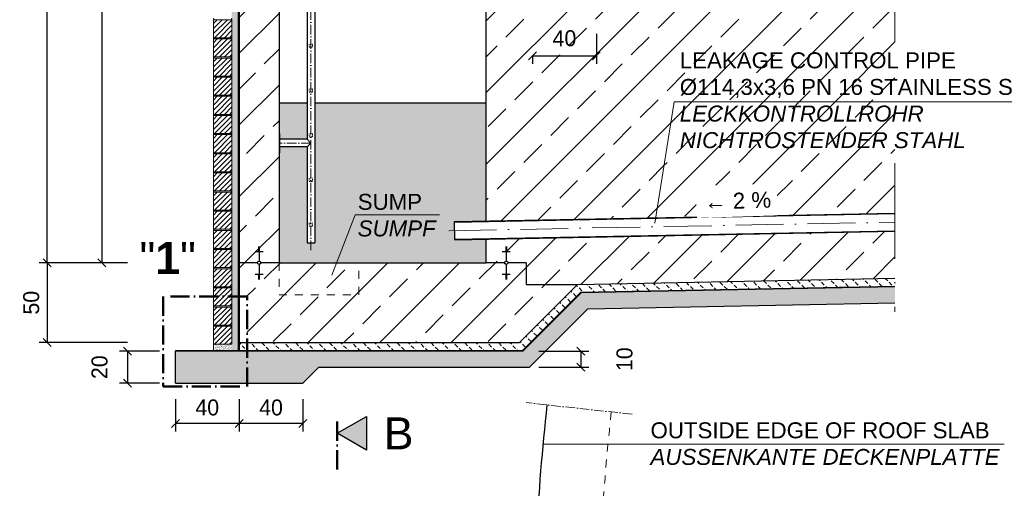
# Model space of a CAD drawing. Header units: millimetres. Extents: x -3395 to 5934498, y -177084 to 63013.
# Tile 47 of 256: x 82319 to 88494, y -49244 to -46308. Entities that reach past the tile are written whole.
import ezdxf

# ---------------------------------------------------------------- set-up
doc = ezdxf.new("R2010")
doc.units = ezdxf.units.MM
doc.linetypes.add('ACAD_ISO10W100', pattern=[18, 12, -3, 0, -3])
doc.linetypes.add('JIS_02_1.0', pattern=[2, 1, -1])
doc.layers.add('Bemaßung', color=7, linetype='Continuous', lineweight=9)
doc.layers.add('Beschriftung', color=7, linetype='Continuous', lineweight=9)
doc.styles.add('LBB3.5M1000', font='isocp.shx', dxfattribs={"height": 3.5})
doc.dimstyles.new('DIN', dxfattribs={"dimtxt": 2.5, "dimasz": 2.5, "dimexe": 1.25, "dimexo": 0.625, "dimtad": 1, "dimtih": 1, "dimdec": 4, "dimdsep": 46, "dimlunit": 6, "dimtxsty": 'Standard', "dimcen": 2.5, "dimadec": 0, "dimazin": 0, "dimtfac": 1, "dimtdec": 4, "dimtmove": 0, "dimatfit": 3, "dimfxl": 0, "dimtvp": 1, "dimtolj": 1, "dimtzin": 0, "dimarcsym": 0})
pattern_1 = [(37.5, (-290, -161.223), (-0.4000078, 12.2353309), [0, -9.652, 0, -10.795, 0, -10.31875]), (7.5, (-290, -161.223), (11.238082, 17.9206275), [0, -5.207, 0, -8.6995, 0, -3.33375]), (327.5, (-297.81, -161.223), (19.7748093, 0.0359296), [0, -3.175, 0, -11.43, 0, -14.9225]), (317.5, (-297.81, -161.223), (19.0889113, 5.573233), [0, -1.5875, 0, -7.493, 0, -8.5725])]

# ---------------------------------------------------------------- blocks, each defined once
blk = doc.blocks.new('_Oblique')
at = {"color": 0, "linetype": 'ByBlock', "lineweight": -2}
blk.add_line((-0.5, -0.5), (0.5, 0.5), dxfattribs=at)
blk = doc.blocks.new('*D21')
at = {"layer": 'Bemaßung', "color": 0, "lineweight": -2, "transparency": 16777216}
for p, q in [((82995.5, -37111), (82442, -37111)), ((82492, -47831), (82492, -37111)), ((82995.5, -47831), (82442, -47831))]:
    blk.add_line(p, q, dxfattribs=at)
at = {"layer": 'DEFPOINTS', "color": 0, "transparency": 16777216}
for p in [(82492, -37111), (83695.5, -37111), (83695.5, -47831)]:
    blk.add_point(p, dxfattribs=at)
at = {"layer": 'Bemaßung', "color": 0, "lineweight": -2, "transparency": 16777216, "xscale": 50, "yscale": 50, "zscale": 50}
for p, rotation in [((82492, -37111), 90), ((82492, -47831), 270)]:
    blk.add_blockref('_Oblique', p, dxfattribs=dict(at, rotation=rotation))
at = {"layer": 'Bemaßung', "color": 0, "transparency": 16777216, "insert": (82383.7, -42471), "char_height": 100, "attachment_point": 5, "rotation": 90}
blk.add_mtext('\\A1;10,72', dxfattribs=at)
blk = doc.blocks.new('*D25')
at = {"layer": 'Bemaßung', "color": 0, "lineweight": -2, "transparency": 16777216}
for p, q in [((83245.5, -42971), (82784.9, -42971)), ((82834.9, -42971), (82834.9, -47831)), ((82995.5, -47831), (82784.9, -47831))]:
    blk.add_line(p, q, dxfattribs=at)
at = {"layer": 'DEFPOINTS', "color": 0, "transparency": 16777216}
for p in [(83945.5, -42971), (82834.9, -47831), (83695.5, -47831)]:
    blk.add_point(p, dxfattribs=at)
at = {"layer": 'Bemaßung', "color": 0, "lineweight": -2, "transparency": 16777216, "xscale": 50, "yscale": 50, "zscale": 50}
for p, rotation in [((82834.9, -42971), 90), ((82834.9, -47831), 270)]:
    blk.add_blockref('_Oblique', p, dxfattribs=dict(at, rotation=rotation))
at = {"layer": 'Bemaßung', "color": 0, "transparency": 16777216, "insert": (82726.5, -45401), "char_height": 100, "attachment_point": 5, "rotation": 90}
blk.add_mtext('\\A1;4,86', dxfattribs=at)
blk = doc.blocks.new('*D44')
at = {"layer": 'Bemaßung', "color": 0, "lineweight": -2, "transparency": 16777216}
for p, q in [((82995.5, -47831), (82442, -47831)), ((82492, -47831), (82492, -48331)), ((82995.5, -48331), (82442, -48331))]:
    blk.add_line(p, q, dxfattribs=at)
at = {"layer": 'DEFPOINTS', "color": 0, "transparency": 16777216}
for p in [(83695.5, -47831), (82492, -48331), (83695.5, -48331)]:
    blk.add_point(p, dxfattribs=at)
at = {"layer": 'Bemaßung', "color": 0, "lineweight": -2, "transparency": 16777216, "xscale": 50, "yscale": 50, "zscale": 50}
for p, rotation in [((82492, -47831), 90), ((82492, -48331), 270)]:
    blk.add_blockref('_Oblique', p, dxfattribs=dict(at, rotation=rotation))
at = {"layer": 'Bemaßung', "color": 0, "transparency": 16777216, "insert": (82392, -48081), "char_height": 100, "attachment_point": 5, "rotation": 90}
blk.add_mtext('\\A1;50', dxfattribs=at)
blk = doc.blocks.new('*D49')
at = {"color": 0, "lineweight": -2, "transparency": 16777216}
for p, q in [((85935.5, -46395.7), (85935.5, -46583.8)), ((85535.5, -46533.8), (85935.5, -46533.8)), ((85535.5, -46541.4), (85535.5, -46583.8))]:
    blk.add_line(p, q, dxfattribs=at)
at = {"layer": 'DEFPOINTS', "color": 0, "transparency": 16777216}
for p in [(85935.5, -45995.7), (85535.5, -46141.4), (85935.5, -46533.8)]:
    blk.add_point(p, dxfattribs=at)
at = {"color": 0, "lineweight": -2, "transparency": 16777216, "xscale": 50, "yscale": 50, "zscale": 50, "rotation": 180}
blk.add_blockref('_Oblique', (85535.5, -46533.8), dxfattribs=at)
at = {"color": 0, "lineweight": -2, "transparency": 16777216, "xscale": 50, "yscale": 50, "zscale": 50}
blk.add_blockref('_Oblique', (85935.5, -46533.8), dxfattribs=at)
at = {"color": 0, "transparency": 16777216, "insert": (85735.5, -46424.8), "char_height": 100, "attachment_point": 5}
blk.add_mtext('\\A1;40', dxfattribs=at)
blk = doc.blocks.new('*D741')
at = {"layer": 'Bemaßung', "color": 0, "lineweight": -2, "transparency": 16777216}
for p, q in [((83295.5, -48685), (83295.5, -48887.7)), ((83695.5, -48685), (83695.5, -48887.7)), ((83695.5, -48837.7), (83295.5, -48837.7))]:
    blk.add_line(p, q, dxfattribs=at)
at = {"layer": 'DEFPOINTS', "color": 0, "transparency": 16777216}
for p in [(83295.5, -48585), (83695.5, -48585), (83295.5, -48837.7)]:
    blk.add_point(p, dxfattribs=at)
at = {"layer": 'Bemaßung', "color": 0, "lineweight": -2, "transparency": 16777216, "xscale": 50, "yscale": 50, "zscale": 50, "rotation": 180}
blk.add_blockref('_Oblique', (83295.5, -48837.7), dxfattribs=at)
at = {"layer": 'Bemaßung', "color": 0, "lineweight": -2, "transparency": 16777216, "xscale": 50, "yscale": 50, "zscale": 50}
blk.add_blockref('_Oblique', (83695.5, -48837.7), dxfattribs=at)
at = {"layer": 'Bemaßung', "color": 0, "transparency": 16777216, "insert": (83495.5, -48737.7), "char_height": 100, "attachment_point": 5}
blk.add_mtext('\\A1;40', dxfattribs=at)
blk = doc.blocks.new('*D742')
at = {"layer": 'Bemaßung', "color": 0, "lineweight": -2, "transparency": 16777216}
for p, q in [((83195.5, -48385), (82945.5, -48385)), ((82995.5, -48385), (82995.5, -48585)), ((83195.5, -48585), (82945.5, -48585))]:
    blk.add_line(p, q, dxfattribs=at)
at = {"layer": 'DEFPOINTS', "color": 0, "transparency": 16777216}
for p in [(83295.5, -48385), (82995.5, -48585), (83295.5, -48585)]:
    blk.add_point(p, dxfattribs=at)
at = {"layer": 'Bemaßung', "color": 0, "lineweight": -2, "transparency": 16777216, "xscale": 50, "yscale": 50, "zscale": 50}
for p, rotation in [((82995.5, -48385), 90), ((82995.5, -48585), 270)]:
    blk.add_blockref('_Oblique', p, dxfattribs=dict(at, rotation=rotation))
at = {"layer": 'Bemaßung', "color": 0, "transparency": 16777216, "insert": (82820.5, -48485), "char_height": 100, "attachment_point": 5, "rotation": 90}
blk.add_mtext('\\A1;20', dxfattribs=at)
blk = doc.blocks.new('*D743')
at = {"layer": 'Bemaßung', "color": 0, "lineweight": -2, "transparency": 16777216}
for p, q in [((83695.5, -48685), (83695.5, -48887.7)), ((84095.5, -48685), (84095.5, -48887.7)), ((84095.5, -48837.7), (83695.5, -48837.7))]:
    blk.add_line(p, q, dxfattribs=at)
at = {"layer": 'DEFPOINTS', "color": 0, "transparency": 16777216}
for p in [(83695.5, -48585), (84095.5, -48585), (83695.5, -48837.7)]:
    blk.add_point(p, dxfattribs=at)
at = {"layer": 'Bemaßung', "color": 0, "lineweight": -2, "transparency": 16777216, "xscale": 50, "yscale": 50, "zscale": 50, "rotation": 180}
blk.add_blockref('_Oblique', (83695.5, -48837.7), dxfattribs=at)
at = {"layer": 'Bemaßung', "color": 0, "lineweight": -2, "transparency": 16777216, "xscale": 50, "yscale": 50, "zscale": 50}
blk.add_blockref('_Oblique', (84095.5, -48837.7), dxfattribs=at)
at = {"layer": 'Bemaßung', "color": 0, "transparency": 16777216, "insert": (83895.5, -48737.7), "char_height": 100, "attachment_point": 5}
blk.add_mtext('\\A1;40', dxfattribs=at)
blk = doc.blocks.new('*D744')
at = {"layer": 'Bemaßung', "color": 0, "lineweight": -2, "transparency": 16777216}
for p, q in [((85575, -48385), (85887.4, -48385)), ((85837.4, -48385), (85837.4, -48485)), ((85575, -48485), (85887.4, -48485))]:
    blk.add_line(p, q, dxfattribs=at)
at = {"layer": 'DEFPOINTS', "color": 0, "transparency": 16777216}
for p in [(85475, -48385), (85475, -48485), (85837.4, -48485)]:
    blk.add_point(p, dxfattribs=at)
at = {"layer": 'Bemaßung', "color": 0, "lineweight": -2, "transparency": 16777216, "xscale": 50, "yscale": 50, "zscale": 50}
for p, rotation in [((85837.4, -48385), 90), ((85837.4, -48485), 270)]:
    blk.add_blockref('_Oblique', p, dxfattribs=dict(at, rotation=rotation))
at = {"layer": 'Bemaßung', "color": 0, "transparency": 16777216, "insert": (86112.4, -48435), "char_height": 100, "attachment_point": 5, "rotation": 90}
blk.add_mtext('\\A1;10', dxfattribs=at)

msp = doc.modelspace()

# ---------------------------------------------------------------- hatches: boundary and pattern name
h = msp.add_hatch()
h.set_pattern_fill('ANSI33', color=256, scale=50)
h.paths.add_polyline_path([(85935.51242, -38745.00309), (85924.49808, -38745.00057), (85924.49808, -38711.00057), (85535.51241, -38711.00057), (85535.51241, -46141.37302), (85710.15988, -46141.37302, -1), (85730.86494, -46141.37302), (85906.51241, -46141.37302), (85906.51241, -46033.30057), (85914.09285, -45963.67393), (85920.09285, -45963.67393), (85920.09285, -45995.67393), (85935.51516, -45995.67393)])
h.paths.add_polyline_path([(85720.51241, -46069.87898), (85720.51241, -46066.35908), (85715.51241, -46066.35908), (85695.51241, -46069.87898)], flags=16)
h.paths.add_polyline_path([(87807.31478, -38335.42681), (85996.31062, -38355.81335), (86096.45234, -38711.00179), (87807.31478, -38711.00057)])
h.paths.add_polyline_path([(85996.31062, -38355.81335), (85535.51241, -38361.00057), (85535.51241, -38695.00057), (85653.01104, -38695.00057), (85653.01104, -38693.00057), (85813.01104, -38693.00057), (85938.09808, -38695.00057), (85938.09808, -38705.00057), (85984.49808, -38705.00057), (86094.86278, -38705.36384)])
h.paths.add_polyline_path([(85495.51241, -37737.18282), (85448.01213, -37737.18282), (85448.01213, -37734.04246), (85495.51241, -37734.04246), (85495.51241, -37660.4079, -0.2574196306), (85245.51241, -37699.00423), (85245.51241, -38361.00057), (85360.15988, -38361.00057, -1), (85380.86494, -38361.00057), (85495.51241, -38361.00057)])
h.paths.add_polyline_path([(85370.51241, -38289.50653), (85370.51241, -38285.98662), (85365.51241, -38285.98662), (85345.51241, -38289.50653)], flags=16)
h.paths.add_polyline_path([(85365.51241, -38453.61404), (85370.51241, -38453.61404), (85370.51241, -38450.09413), (85365.51241, -38450.09413)], flags=16)
h.paths.add_polyline_path([(85370.51241, -46069.87898), (85370.51241, -46066.35908), (85365.51241, -46066.35908), (85345.51241, -46069.87898)], flags=16)
h.paths.add_polyline_path([(83945.51241, -46141.37302), (83830.86494, -46141.37302, -1), (83810.15988, -46141.37302), (83695.51241, -46141.37302), (83695.51241, -47831.00057), (83810.15988, -47831.00057, -1), (83830.86494, -47831.00057), (83945.51241, -47831.00057)])
h.paths.add_polyline_path([(83815.51241, -46233.98649), (83820.51241, -46233.98649), (83820.51241, -46230.46659), (83815.51241, -46230.46659)], flags=16)
h.paths.add_polyline_path([(83820.51241, -47759.50653), (83820.51241, -47755.98662), (83815.51241, -47755.98662), (83795.51241, -47759.50653)], flags=16)
h.paths.add_polyline_path([(83945.51241, -38361.00057), (83830.86494, -38361.00057, -1), (83810.15988, -38361.00057), (83695.51241, -38361.00057), (83695.51241, -46141.37302), (83810.15988, -46141.37302, -1), (83830.86494, -46141.37302), (83945.51241, -46141.37302)])
h.paths.add_polyline_path([(83820.51241, -46069.87898), (83820.51241, -46066.35908), (83815.51241, -46066.35908), (83795.51241, -46069.87898)], flags=16)
h.paths.add_polyline_path([(83815.51241, -38453.61404), (83820.51241, -38453.61404), (83820.51241, -38450.09413), (83815.51241, -38450.09413)], flags=16)
h.paths.add_polyline_path([(83945.51241, -37363.50057), (83825.51241, -37363.50057), (83825.51241, -37463.50057), (83815.51241, -37463.50057), (83815.51241, -37363.50057), (83695.51241, -37363.50057), (83695.51241, -37734.04247), (83743.01269, -37734.04247), (83743.01269, -37737.18283), (83695.51241, -37737.18283), (83695.51241, -38361.00057), (83810.15988, -38361.00057, -1), (83830.86494, -38361.00057), (83945.51241, -38361.00057)])
h.paths.add_polyline_path([(83945.51241, -37111.00057), (83695.51241, -37111.00057), (83695.51241, -37338.50057), (83815.51241, -37338.50057), (83815.51241, -37238.50057), (83825.51241, -37238.50057), (83825.51241, -37338.50057), (83945.51241, -37338.50057)])
h.paths.add_polyline_path([(83825.51241, -37363.50057), (83815.51241, -37363.50057), (83815.51241, -37463.50057), (83825.51241, -37463.50057)], flags=17)
h.paths.add_polyline_path([(83825.51241, -37351.00057), (83815.51241, -37351.00057), (83815.51241, -37363.50057), (83825.51241, -37363.50057)])
h.paths.add_polyline_path([(83825.51241, -37338.50057), (83815.51241, -37338.50057), (83815.51241, -37351.00057), (83825.51241, -37351.00057)])
h.paths.add_polyline_path([(83825.51241, -37238.50057), (83815.51241, -37238.50057), (83815.51241, -37338.50057), (83825.51241, -37338.50057)], flags=17)
h.paths.add_polyline_path([(83815.51241, -37338.50057), (83695.51241, -37338.50057), (83695.51241, -37351.00057), (83815.51241, -37351.00057)])
h.paths.add_polyline_path([(83815.51241, -37351.00057), (83695.51241, -37351.00057), (83695.51241, -37363.50057), (83815.51241, -37363.50057)])
h.paths.add_polyline_path([(83945.51241, -37351.00057), (83825.51241, -37351.00057), (83825.51241, -37363.50057), (83945.51241, -37363.50057)])
h.paths.add_polyline_path([(83945.51241, -37338.50057), (83825.51241, -37338.50057), (83825.51241, -37351.00057), (83945.51241, -37351.00057)])
h.paths.add_polyline_path([(85495.51241, -37453.00057), (85375.51241, -37453.00057), (85375.51241, -37525.9398), (85365.51241, -37525.9398), (85365.51241, -37453.00057), (85245.51241, -37453.00057), (85245.51241, -37699.00423, 0.2574196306), (85495.51241, -37660.4079)])
h.paths.add_polyline_path([(85495.51241, -37111.00057), (85245.51241, -37111.00057), (85245.51241, -37206.9969, -0.2574196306), (85495.51241, -37245.59323)])
h.paths.add_polyline_path([(85365.51241, -37211.6398), (85375.51241, -37211.6398), (85375.51241, -37311.6398), (85495.51241, -37311.6398), (85495.51241, -37245.59323, 0.2574196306), (85245.51241, -37206.9969), (85245.51241, -37311.6398), (85365.51241, -37311.6398)])
h.paths.add_polyline_path([(85375.51241, -37211.6398), (85365.51241, -37211.6398), (85365.51241, -37311.6398), (85375.51241, -37311.6398)], flags=17)
h.paths.add_polyline_path([(85365.51241, -37311.6398), (85245.51241, -37311.6398), (85245.51241, -37368.7898), (85365.51241, -37368.7898)])
h.paths.add_polyline_path([(85375.51241, -37311.6398), (85365.51241, -37311.6398), (85365.51241, -37368.7898), (85375.51241, -37368.7898)])
h.paths.add_polyline_path([(85495.51241, -37311.6398), (85375.51241, -37311.6398), (85375.51241, -37368.7898), (85495.51241, -37368.7898)])
h.paths.add_polyline_path([(85495.51241, -37368.7898), (85375.51241, -37368.7898), (85375.51241, -37425.9398), (85495.51241, -37425.9398)])
h.paths.add_polyline_path([(85375.51241, -37368.7898), (85365.51241, -37368.7898), (85365.51241, -37425.9398), (85375.51241, -37425.9398)])
h.paths.add_polyline_path([(85365.51241, -37368.7898), (85245.51241, -37368.7898), (85245.51241, -37425.9398), (85365.51241, -37425.9398)])
h.paths.add_polyline_path([(85365.51241, -37425.9398), (85245.51241, -37425.9398), (85245.51241, -37453.00057), (85365.51241, -37453.00057)])
h.paths.add_polyline_path([(85375.51241, -37425.9398), (85365.51241, -37425.9398), (85365.51241, -37453.00057), (85375.51241, -37453.00057)])
h.paths.add_polyline_path([(85495.51241, -37425.9398), (85375.51241, -37425.9398), (85375.51241, -37453.00057), (85495.51241, -37453.00057)])
h.paths.add_polyline_path([(85375.51241, -37453.00057), (85365.51241, -37453.00057), (85365.51241, -37525.9398), (85375.51241, -37525.9398)], flags=17)
edge = h.paths.add_edge_path()
edge.add_line((85245.51241, -42367.76978), (85287.05219, -42446.33184))
edge.add_line((85287.05219, -42446.33184), (85341.66243, -42463.87886))
edge.add_line((85341.66243, -42463.87886), (85394.32287, -42479.47651))
edge.add_line((85394.32287, -42479.47651), (85446.98262, -42508.72154))
edge.add_line((85446.98262, -42508.72154), (85474.28808, -42536.01719))
edge.add_line((85474.28808, -42536.01719), (85474.28808, -42571.11167))
edge.add_line((85474.28808, -42571.11167), (85460.63535, -42627.65236))
edge.add_line((85460.63535, -42627.65236), (85437.23086, -42676.39467))
edge.add_line((85437.23086, -42676.39467), (85413.82638, -42709.53933))
edge.add_line((85413.82638, -42709.53933), (85368.96789, -42760.23101))
edge.add_line((85368.96789, -42760.23101), (85324.10941, -42787.52667))
edge.add_line((85324.10941, -42787.52667), (85285.1017, -42803.12387))
edge.add_line((85285.1017, -42803.12387), (85245.51241, -42817.51512))
edge.add_line((85245.51241, -42817.51512), (85245.51241, -46141.37302))
edge.add_line((85245.51241, -46141.37302), (85360.15988, -46141.37302))
edge.add_arc((85370.51241, -46141.37302), 10.35253, 0, 180, ccw=False)
edge.add_line((85380.86494, -46141.37302), (85495.51241, -46141.37302))
edge.add_line((85495.51241, -46141.37302), (85495.51241, -38361.00057))
edge.add_line((85495.51241, -38361.00057), (85380.86494, -38361.00057))
edge.add_arc((85370.51241, -38361.00057), 10.35253, -180, 0, ccw=False)
edge.add_line((85360.15988, -38361.00057), (85245.51241, -38361.00057))
edge.add_line((85245.51241, -38361.00057), (85245.51241, -42367.76978))
h = msp.add_hatch()
h.set_pattern_fill('ANSI33', color=256, scale=50)
h.paths.add_polyline_path([(87807.31478, -46446.17317), (87807.31478, -46186.41314), (85906.51241, -46091.37302), (85906.51241, -46141.37302), (85730.86494, -46141.37302, -1), (85710.15988, -46141.37302), (85535.51241, -46141.37302), (85495.51241, -46141.37302), (85380.86494, -46141.37302, -1), (85360.15988, -46141.37302), (85245.51241, -46141.37302), (85245.51241, -47568.4154), (86307.10248, -47547.93732), (86423.83741, -46821.94125), (87807.31478, -46821.94125)])
h.paths.add_polyline_path([(85720.51241, -46230.46659), (85715.51241, -46230.46659), (85720.51241, -46232.22654)], flags=16)
h.paths.add_polyline_path([(85395.51241, -46212.86706), (85370.51241, -46212.86706), (85370.51241, -46216.38697), (85375.51241, -46216.38697)], flags=16)
h.paths.add_polyline_path([(87807.31478, -47633.31946), (85245.51241, -47682.73667), (85245.51241, -47831.00057), (85360.15988, -47831.00057, -1), (85380.86494, -47831.00057), (85495.51241, -47831.00057), (85495.51241, -47966.16561), (85817.45415, -47966.16561), (87807.31478, -47927.78117)])
h.paths.add_polyline_path([(85370.51241, -47759.50653), (85370.51241, -47755.98662), (85365.51241, -47755.98662), (85345.51241, -47759.50653)], flags=16)
h.paths.add_polyline_path([(85817.45415, -47966.16561), (85495.51241, -47966.16561), (85495.51241, -47831.00057), (85380.86494, -47831.00057, -1), (85360.15988, -47831.00057), (85245.51241, -47831.00057), (84445.51241, -47831.00057), (84445.51241, -48031.00057), (83945.51241, -48031.00057), (83945.51241, -47831.00057), (83830.86494, -47831.00057, -1), (83810.15988, -47831.00057), (83695.51241, -47831.00057), (83695.51241, -48042.63861), (83745.33257, -48042.63861), (83745.33257, -48331.00057), (85452.61919, -48331.00057)])
h.paths.add_polyline_path([(85370.51241, -47927.13394), (85365.51241, -47927.13394), (85370.51241, -47928.89389)], flags=16)
h.paths.add_polyline_path([(83845.51241, -47902.49461), (83820.51241, -47902.49461), (83820.51241, -47906.01451), (83825.51241, -47906.01451)], flags=16)
h.paths.add_polyline_path([(84445.51241, -47831.00057), (83945.51241, -47831.00057), (83945.51241, -48031.00057), (84445.51241, -48031.00057)], flags=17)
h.paths.add_polyline_path([(85635.51379, -46499.82645), (85835.51379, -46499.82645), (85835.51379, -46349.82645), (85635.51379, -46349.82645)], flags=24)
h.paths.add_polyline_path([(86423.54578, -47175.90425), (88916.31522, -47175.90425), (88916.31522, -46462.73917), (86423.54578, -46462.73917)], flags=9)
at = {"lineweight": 5}
h = msp.add_hatch(dxfattribs=at)
h.set_pattern_fill('ANSI31', color=256, scale=7, style=0)
h.set_pattern_definition([(45, (-290, 1758.777), (-15.715448, 15.715448), [])])
h.paths.add_polyline_path([(83649.51241, -46308.00057), (83534.51241, -46308.00057), (83534.51241, -46421.00057), (83649.51241, -46421.00057)])
h = msp.add_hatch(dxfattribs=at)
h.set_pattern_fill('ANSI31', color=256, scale=7, style=0)
h.set_pattern_definition([(45, (-290, 1638.777), (-15.715448, 15.715448), [])])
h.paths.add_polyline_path([(83649.51241, -46428.00057), (83534.51241, -46428.00057), (83534.51241, -46541.00057), (83649.51241, -46541.00057)])
h = msp.add_hatch()
h.set_pattern_fill('ANSI33', color=256, scale=50)
h.paths.add_polyline_path([(87807.31478, -46821.94125), (86423.83741, -46821.94125), (86307.10248, -47547.93732), (87807.31478, -47518.9982), (87807.31478, -47206.31641)])
h.paths.add_polyline_path([(86585.86332, -47555.7978), (87054.85533, -47540.6675), (87048.21067, -47334.70371), (86579.21865, -47349.83401)], flags=9)
h.paths.add_polyline_path([(86423.54578, -47175.90425), (88916.31522, -47175.90425), (88916.31522, -46462.73917), (86423.54578, -46462.73917)], flags=9)
h = msp.add_hatch(dxfattribs=at)
h.set_pattern_fill('ANSI31', color=256, scale=7, style=0)
h.set_pattern_definition([(45, (-290, 1518.777), (-15.715448, 15.715448), [])])
h.paths.add_polyline_path([(83649.51241, -46548.00057), (83534.51241, -46548.00057), (83534.51241, -46661.00057), (83649.51241, -46661.00057)])
h = msp.add_hatch(dxfattribs=at)
h.set_pattern_fill('ANSI31', color=256, scale=7, style=0)
h.set_pattern_definition([(45, (-290, 1398.777), (-15.715448, 15.715448), [])])
h.paths.add_polyline_path([(83649.51241, -46668.00057), (83534.51241, -46668.00057), (83534.51241, -46781.00057), (83649.51241, -46781.00057)])
h = msp.add_hatch(dxfattribs=at)
h.set_pattern_fill('ANSI31', color=256, scale=7, style=0)
h.set_pattern_definition([(45, (-290, 1278.777), (-15.715448, 15.715448), [])])
h.paths.add_polyline_path([(83649.51241, -46788.00057), (83534.51241, -46788.00057), (83534.51241, -46901.00057), (83649.51241, -46901.00057)])
h = msp.add_hatch(color=254)
h.dxf.hatch_style = 1
h.paths.add_polyline_path([(85245.51241, -46831.00057), (84169.66241, -46831.00057), (84169.66241, -47706.00057), (84121.36241, -47706.00057), (84121.36241, -47105.15057), (83951.51241, -47105.15057), (83951.51241, -47141.00057), (83945.51241, -47141.00057), (83945.51241, -47831.00057), (85245.51241, -47831.00057), (85245.51241, -47682.73667), (85047.71685, -47686.55215), (85045.51241, -47572.27341), (85245.51241, -47568.4154)])
h.paths.add_polyline_path([(84121.36241, -46831.00057), (83945.51241, -46831.00057), (83945.51241, -47021.00057), (83951.51241, -47021.00057), (83951.51241, -47056.85057), (84121.36241, -47056.85057)])
h = msp.add_hatch(dxfattribs=at)
h.set_pattern_fill('ANSI31', color=256, scale=7, style=0)
h.set_pattern_definition([(45, (-290, 1158.777), (-15.715448, 15.715448), [])])
h.paths.add_polyline_path([(83649.51241, -46908.00057), (83534.51241, -46908.00057), (83534.51241, -47021.00057), (83649.51241, -47021.00057)])
h = msp.add_hatch(dxfattribs=at)
h.set_pattern_fill('ANSI31', color=256, scale=7, style=0)
h.set_pattern_definition([(45, (-290, 1038.777), (-15.715448, 15.715448), [])])
h.paths.add_polyline_path([(83649.51241, -47028.00057), (83534.51241, -47028.00057), (83534.51241, -47141.00057), (83649.51241, -47141.00057)])
h = msp.add_hatch(dxfattribs=at)
h.set_pattern_fill('ANSI31', color=256, scale=7, style=0)
h.set_pattern_definition([(45, (-290, 918.777), (-15.715448, 15.715448), [])])
h.paths.add_polyline_path([(83649.51241, -47148.00057), (83534.51241, -47148.00057), (83534.51241, -47261.00057), (83649.51241, -47261.00057)])
h = msp.add_hatch(dxfattribs=at)
h.set_pattern_fill('ANSI31', color=256, scale=7, style=0)
h.set_pattern_definition([(45, (-290, 798.777), (-15.715448, 15.715448), [])])
h.paths.add_polyline_path([(83649.51241, -47268.00057), (83534.51241, -47268.00057), (83534.51241, -47381.00057), (83649.51241, -47381.00057)])
h = msp.add_hatch(dxfattribs=at)
h.set_pattern_fill('ANSI31', color=256, scale=7, style=0)
h.set_pattern_definition([(45, (-290, 678.777), (-15.715448, 15.715448), [])])
h.paths.add_polyline_path([(83649.51241, -47388.00057), (83534.51241, -47388.00057), (83534.51241, -47501.00057), (83649.51241, -47501.00057)])
h = msp.add_hatch(dxfattribs=at)
h.set_pattern_fill('ANSI31', color=256, scale=7, style=0)
h.set_pattern_definition([(45, (-290, 558.777), (-15.715448, 15.715448), [])])
h.paths.add_polyline_path([(83649.51241, -47508.00057), (83534.51241, -47508.00057), (83534.51241, -47621.00057), (83649.51241, -47621.00057)])
h = msp.add_hatch(dxfattribs=at)
h.set_pattern_fill('ANSI31', color=256, scale=7, style=0)
h.set_pattern_definition([(45, (-290, 438.777), (-15.715448, 15.715448), [])])
h.paths.add_polyline_path([(83649.51241, -47628.00057), (83534.51241, -47628.00057), (83534.51241, -47741.00057), (83649.51241, -47741.00057)])
h = msp.add_hatch(dxfattribs=at)
h.set_pattern_fill('ANSI31', color=256, scale=7, style=0)
h.set_pattern_definition([(45, (-290, 318.777), (-15.715448, 15.715448), [])])
h.paths.add_polyline_path([(83649.51241, -47748.00057), (83534.51241, -47748.00057), (83534.51241, -47861.00057), (83649.51241, -47861.00057)])
h = msp.add_hatch(dxfattribs=at)
h.set_pattern_fill('ANSI31', color=256, scale=7, style=0)
h.set_pattern_definition([(45, (-290, 198.777), (-15.715448, 15.715448), [])])
h.paths.add_polyline_path([(83649.51241, -47868.00057), (83534.51241, -47868.00057), (83534.51241, -47981.00057), (83649.51241, -47981.00057)])
at = {"lineweight": 9}
h = msp.add_hatch(dxfattribs=at)
h.set_pattern_fill('BETON_UNBEWEHRT', color=256, scale=200, angle=90, pattern_type=2)
h.set_pattern_definition([(135, (-290, -125.867), (-35.35534, -35.35534), [25, -12.5])])
h.paths.add_polyline_path([(85838.56271, -48015.76773), (87807.31478, -47977.79047), (87807.31478, -47927.78117), (85817.45415, -47966.16561), (85452.61919, -48331.00057), (83695.51241, -48331.00057), (83695.51241, -48381.00057), (85473.32987, -48381.00057)])
h = msp.add_hatch(dxfattribs=at)
h.set_pattern_fill('BETON_UNBEWEHRT', color=256, scale=200, pattern_type=2)
h.set_pattern_definition([(45, (-254.645, -161.223), (-35.35534, 35.35534), [25, -12.5])])
h.paths.add_polyline_path([(84195.51241, -48485.00057), (85516.40808, -48485.00057), (85882.46852, -48118.94013), (87807.31478, -48081.80982), (87807.31478, -47981.79121), (85840.2514, -48019.7359), (85474.98672, -48385.00057), (83295.51241, -48385.00057), (83295.51241, -48585.00057), (84095.51241, -48585.00057)])
at = {"lineweight": 5}
h = msp.add_hatch(dxfattribs=at)
h.set_pattern_fill('ANSI31', color=256, scale=7, style=0)
h.set_pattern_definition([(45, (-290, 78.777), (-15.715448, 15.715448), [])])
h.paths.add_polyline_path([(83649.51241, -47988.00057), (83534.51241, -47988.00057), (83534.51241, -48101.00057), (83649.51241, -48101.00057)])
h = msp.add_hatch(dxfattribs=at)
h.set_pattern_fill('ANSI31', color=256, scale=7, style=0)
h.set_pattern_definition([(45, (-290, -41.223), (-15.715448, 15.715448), [])])
h.paths.add_polyline_path([(83649.51241, -48108.00057), (83534.51241, -48108.00057), (83534.51241, -48221.00057), (83649.51241, -48221.00057)])
h = msp.add_hatch(dxfattribs=at)
h.set_pattern_fill('ANSI31', color=256, scale=7, style=0)
h.set_pattern_definition([(45, (-290, -161.223), (-15.715448, 15.715448), [])])
h.paths.add_polyline_path([(83649.51241, -48228.00057), (83534.51241, -48228.00057), (83534.51241, -48341.00057), (83649.51241, -48341.00057)])
at = {"layer": 'Bemaßung', "lineweight": 5}
h = msp.add_hatch(dxfattribs=at)
h.set_pattern_fill('AR-SAND', color=256, scale=0.25)
h.set_pattern_definition(pattern_1)
h.paths.add_polyline_path([(83649.51241, -37832.00057), (83689.51241, -37832.00057), (83689.51241, -48381.00057), (83649.51241, -48381.00057)])
h = msp.add_hatch(dxfattribs=at)
h.set_pattern_fill('AR-SAND', color=256, scale=0.25)
h.set_pattern_definition(pattern_1)
h.paths.add_polyline_path([(83534.51241, -48341.00057), (83649.51241, -48341.00057), (83649.51241, -48381.00057), (83534.51241, -48381.00057)])
at = {"layer": 'Bemaßung'}
h = msp.add_hatch(color=256, dxfattribs=at)
h.dxf.hatch_style = 1
h.paths.add_polyline_path([(84493.23627, -49004.66406), (84310.09236, -48898.92587), (84493.23627, -48793.18769)])

# ---------------------------------------------------------------- linework, layer by layer
for p, q in [((83695.51241, -37111.00057), (83695.51241, -48381.00057)), ((83945.51241, -37111.00057), (83945.51241, -47831.00057)), ((84169.66241, -37209.30057), (84169.66241, -47706.00057)), ((85245.51241, -47568.4154), (85245.51241, -42770.06931)), ((84121.36241, -45451.81757), (84121.36241, -47056.85057)), ((84121.36241, -46831.00057), (83945.51241, -46831.00057)), ((85245.51241, -46831.00057), (84169.66241, -46831.00057)), ((84121.36241, -47056.85057), (83951.51241, -47056.85057)), ((84121.36241, -47105.15057), (83951.51241, -47105.15057)), ((84145.51241, -47081.00057), (84121.36241, -47056.85057)), ((84121.36241, -47105.15057), (84145.51241, -47081.00057)), ((84121.36241, -47105.15057), (84121.36241, -47706.00057)), ((85045.51241, -47572.27341), (87807.31478, -47518.9982)), ((85045.58184, -47575.87274), (87807.31478, -47522.59887)), ((85047.71685, -47686.55215), (85045.51241, -47572.27341)), ((85047.64742, -47682.95282), (87807.31478, -47629.71879)), ((85047.71685, -47686.55215), (87807.31478, -47633.31946)), ((84121.36241, -47706.00057), (84169.66241, -47706.00057)), ((85245.51241, -47831.00057), (85245.51241, -47682.73667)), ((83795.51241, -47759.50653), (83845.51241, -47759.50653)), ((83815.51241, -47731.34729), (83825.51241, -47731.34729)), ((83815.51241, -47734.86719), (83825.51241, -47734.86719)), ((83815.51241, -47738.3871), (83825.51241, -47738.3871)), ((83815.51241, -47741.907), (83825.51241, -47741.907)), ((83815.51241, -47745.42691), (83825.51241, -47745.42691)), ((83815.51241, -47748.94681), (83825.51241, -47748.94681)), ((83815.51241, -47752.46672), (83825.51241, -47752.46672)), ((83815.51241, -47755.98662), (83825.51241, -47755.98662)), ((83820.51241, -47731.00057), (83820.51241, -47820.64803)), ((85345.51241, -47759.50653), (85395.51241, -47759.50653)), ((85365.51241, -47731.34729), (85375.51241, -47731.34729)), ((85365.51241, -47734.86719), (85375.51241, -47734.86719)), ((85365.51241, -47738.3871), (85375.51241, -47738.3871)), ((85365.51241, -47741.907), (85375.51241, -47741.907)), ((85365.51241, -47745.42691), (85375.51241, -47745.42691)), ((85365.51241, -47748.94681), (85375.51241, -47748.94681)), ((85365.51241, -47752.46672), (85375.51241, -47752.46672)), ((85365.51241, -47755.98662), (85375.51241, -47755.98662)), ((85370.51241, -47731.00057), (85370.51241, -47820.64803)), ((83810.15988, -47831.00057), (83695.51241, -47831.00057)), ((83820.51241, -47841.3531), (83820.51241, -47931.00057)), ((83945.51241, -47831.00057), (83830.86494, -47831.00057)), ((83945.51241, -47831.00057), (85245.51241, -47831.00057)), ((85360.15988, -47831.00057), (85245.51241, -47831.00057)), ((85370.51241, -47841.3531), (85370.51241, -47931.00057)), ((85495.51241, -47831.00057), (85380.86494, -47831.00057)), ((85495.51241, -47831.00057), (85495.51241, -47966.16561)), ((83795.51241, -47902.49461), (83845.51241, -47902.49461)), ((83815.51241, -47906.01451), (83825.51241, -47906.01451)), ((83815.51241, -47909.53442), (83825.51241, -47909.53442)), ((83815.51241, -47913.05432), (83825.51241, -47913.05432)), ((85345.51241, -47902.49461), (85395.51241, -47902.49461)), ((85365.51241, -47906.01451), (85375.51241, -47906.01451)), ((85365.51241, -47909.53442), (85375.51241, -47909.53442)), ((85365.51241, -47913.05432), (85375.51241, -47913.05432)), ((83815.51241, -47916.57423), (83825.51241, -47916.57423)), ((83815.51241, -47920.09413), (83825.51241, -47920.09413)), ((83815.51241, -47923.61404), (83825.51241, -47923.61404)), ((83815.51241, -47927.13394), (83825.51241, -47927.13394)), ((83815.51241, -47930.65385), (83825.51241, -47930.65385)), ((85365.51241, -47916.57423), (85375.51241, -47916.57423)), ((85365.51241, -47920.09413), (85375.51241, -47920.09413)), ((85365.51241, -47923.61404), (85375.51241, -47923.61404)), ((85365.51241, -47927.13394), (85375.51241, -47927.13394)), ((85365.51241, -47930.65385), (85375.51241, -47930.65385)), ((85817.45415, -47966.16561), (85452.61919, -48331.00057)), ((85495.51241, -47966.16561), (85817.45415, -47966.16561)), ((85817.45415, -47966.16561), (87807.31478, -47927.78117)), ((85882.46852, -48118.94013), (87807.31478, -48081.80982)), ((85882.46852, -48118.94013), (85516.40808, -48485.00057)), ((83695.51241, -48331.00057), (85452.61919, -48331.00057)), ((83295.51241, -48585.00057), (83295.51241, -48385.00057)), ((84095.51241, -48585.00057), (84195.51241, -48485.00057)), ((84195.51241, -48485.00057), (85516.40808, -48485.00057)), ((83295.51241, -48585.00057), (84095.51241, -48585.00057))]:
    msp.add_line(p, q)
at = {"linetype": 'ACAD_ISO10W100', "lineweight": 18, "ltscale": 5}
for p, q in [((84145.51241, -47751.15232), (84145.51241, -37209.30057)), ((84145.51241, -47081.00057), (83951.51241, -47081.00057)), ((86160.12828, -48779.37181), (85494.6876, -48706.89801))]:
    msp.add_line(p, q, dxfattribs=at)
at = {"lineweight": 9}
for p, q in [((83689.51241, -37767.64078), (83689.51241, -48381.00057)), ((86423.83741, -46821.94125), (86301.4132, -47583.31997)), ((88915.80884, -46821.94125), (86423.83741, -46821.94125)), ((84422.26161, -47531.27544), (84276.42852, -47908.13666)), ((84951.29368, -47531.27544), (84422.26161, -47531.27544)), ((85838.56271, -48015.76773), (85473.32987, -48381.00057)), ((85840.2514, -48019.7359), (85474.98672, -48385.00057)), ((85838.56271, -48015.76773), (87807.31478, -47977.79047)), ((85840.2514, -48019.7359), (87807.31478, -47981.79121)), ((83534.51241, -48341.00057), (83534.51241, -48381.00057)), ((83295.51241, -48385.00057), (83295.51241, -48381.00057)), ((83295.51241, -48381.00057), (83689.51241, -48381.00057)), ((83295.51241, -48385.00057), (85474.98672, -48385.00057)), ((83695.51241, -48381.00057), (85473.32987, -48381.00057))]:
    msp.add_line(p, q, dxfattribs=at)
at = {"linetype": 'JIS_02_1.0', "lineweight": 25, "ltscale": 50}
msp.add_line((83691.51241, -48383.00057), (83691.51241, -37765.83183), dxfattribs=at)
at = {"linetype": 'ACAD_ISO10W100', "lineweight": 18, "ltscale": 50}
for p, q in [((87807.31478, -45936.00057), (87807.31478, -46446.17317)), ((87807.31478, -47206.31641), (87807.31478, -48137.40392))]:
    msp.add_line(p, q, dxfattribs=at)
at = {"linetype": 'ACAD_ISO10W100', "lineweight": 18, "ltscale": 25}
msp.add_line((85009.63554, -47630.12611), (87807.31478, -47576.15883), dxfattribs=at)
at = {"linetype": 'JIS_02_1.0', "lineweight": 18, "ltscale": 50}
for p, q in [((83945.51241, -47831.00057), (83945.51241, -48031.00057)), ((84445.51241, -48031.00057), (84445.51241, -47831.00057)), ((83945.51241, -48031.00057), (84445.51241, -48031.00057))]:
    msp.add_line(p, q, dxfattribs=at)
at = {"linetype": 'ACAD_ISO10W100', "lineweight": 50, "ltscale": 10}
msp.add_line((84310.09236, -48825.36302), (84310.09236, -49161.07401), dxfattribs=at)
at = {"lineweight": 5}
for points in [[(83649.51241, -46308.00057), (83534.51241, -46308.00057), (83534.51241, -46421.00057), (83649.51241, -46421.00057), (83649.51241, -46308.00057)], [(83649.51241, -46428.00057), (83534.51241, -46428.00057), (83534.51241, -46541.00057), (83649.51241, -46541.00057), (83649.51241, -46428.00057)], [(83649.51241, -46548.00057), (83534.51241, -46548.00057), (83534.51241, -46661.00057), (83649.51241, -46661.00057), (83649.51241, -46548.00057)], [(83649.51241, -46668.00057), (83534.51241, -46668.00057), (83534.51241, -46781.00057), (83649.51241, -46781.00057), (83649.51241, -46668.00057)], [(83649.51241, -46788.00057), (83534.51241, -46788.00057), (83534.51241, -46901.00057), (83649.51241, -46901.00057), (83649.51241, -46788.00057)], [(83649.51241, -46908.00057), (83534.51241, -46908.00057), (83534.51241, -47021.00057), (83649.51241, -47021.00057), (83649.51241, -46908.00057)], [(83649.51241, -47028.00057), (83534.51241, -47028.00057), (83534.51241, -47141.00057), (83649.51241, -47141.00057), (83649.51241, -47028.00057)], [(83649.51241, -47148.00057), (83534.51241, -47148.00057), (83534.51241, -47261.00057), (83649.51241, -47261.00057), (83649.51241, -47148.00057)], [(83649.51241, -47268.00057), (83534.51241, -47268.00057), (83534.51241, -47381.00057), (83649.51241, -47381.00057), (83649.51241, -47268.00057)], [(83649.51241, -47388.00057), (83534.51241, -47388.00057), (83534.51241, -47501.00057), (83649.51241, -47501.00057), (83649.51241, -47388.00057)], [(83649.51241, -47508.00057), (83534.51241, -47508.00057), (83534.51241, -47621.00057), (83649.51241, -47621.00057), (83649.51241, -47508.00057)], [(83649.51241, -47628.00057), (83534.51241, -47628.00057), (83534.51241, -47741.00057), (83649.51241, -47741.00057), (83649.51241, -47628.00057)], [(83649.51241, -47748.00057), (83534.51241, -47748.00057), (83534.51241, -47861.00057), (83649.51241, -47861.00057), (83649.51241, -47748.00057)], [(83649.51241, -47868.00057), (83534.51241, -47868.00057), (83534.51241, -47981.00057), (83649.51241, -47981.00057), (83649.51241, -47868.00057)], [(83649.51241, -47988.00057), (83534.51241, -47988.00057), (83534.51241, -48101.00057), (83649.51241, -48101.00057), (83649.51241, -47988.00057)], [(83649.51241, -48108.00057), (83534.51241, -48108.00057), (83534.51241, -48221.00057), (83649.51241, -48221.00057), (83649.51241, -48108.00057)], [(83649.51241, -48228.00057), (83534.51241, -48228.00057), (83534.51241, -48341.00057), (83649.51241, -48341.00057), (83649.51241, -48228.00057)]]:
    msp.add_lwpolyline(points, dxfattribs=at)
at = {"linetype": 'JIS_02_1.0', "lineweight": 18, "ltscale": 5}
for points in [[(84135.51241, -46481.00057), (84155.51241, -46481.00057), (84155.51241, -46461.00057), (84135.51241, -46461.00057)], [(84135.51241, -46761.00057), (84155.51241, -46761.00057), (84155.51241, -46741.00057), (84135.51241, -46741.00057)], [(84135.51241, -47041.00057), (84155.51241, -47041.00057), (84155.51241, -47021.00057), (84135.51241, -47021.00057)], [(84135.51241, -47321.00057), (84155.51241, -47321.00057), (84155.51241, -47301.00057), (84135.51241, -47301.00057)], [(84135.51241, -47601.00057), (84155.51241, -47601.00057), (84155.51241, -47581.00057), (84135.51241, -47581.00057)]]:
    msp.add_lwpolyline(points, close=True, dxfattribs=at)
for points in [[(83945.51241, -47141.00057), (83951.51241, -47141.00057), (83951.51241, -47021.00057), (83945.51241, -47021.00057)], [(84310.09236, -48898.92587), (84493.23627, -48793.18769), (84493.23627, -49004.66406)]]:
    msp.add_lwpolyline(points, close=True)
at = {"linetype": 'JIS_02_1.0', "lineweight": 25, "ltscale": 50}
msp.add_lwpolyline([(87807.31478, -47979.79084), (85839.40705, -48017.75181), (85474.1583, -48383.00057), (83295.51241, -48383.00057)], dxfattribs=at)
at = {"linetype": 'ACAD_ISO10W100', "lineweight": 50, "ltscale": 10}
msp.add_lwpolyline([(83218.71987, -48606.13724), (83745.33257, -48606.13724), (83745.33257, -48042.63861), (83218.71987, -48042.63861)], close=True, dxfattribs=at)
at = {"lineweight": 9, "elevation": -475.00001}
msp.add_lwpolyline([(85600.83046, -48966.99383), (88492.47381, -48966.99383)], dxfattribs=at)
for centre in [(83820.51241, -47831.00057), (85370.51241, -47831.00057)]:
    msp.add_circle(centre, 10.35253)
for centre, start, end in [((83531.93399, -46304.50057), 306.378768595, 53.621231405), ((83652.09083, -46304.50057), 126.378768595, 233.621231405), ((83531.93399, -46424.50057), 306.378768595, 53.621231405), ((83652.09083, -46424.50057), 126.378768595, 233.621231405), ((83531.93399, -46544.50057), 306.378768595, 53.621231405), ((83652.09083, -46544.50057), 126.378768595, 233.621231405), ((83531.93399, -46664.50057), 306.378768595, 53.621231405), ((83652.09083, -46664.50057), 126.378768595, 233.621231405), ((83531.93399, -46784.50057), 306.378768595, 53.621231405), ((83652.09083, -46784.50057), 126.378768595, 233.621231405), ((83531.93399, -46904.50057), 306.378768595, 53.621231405), ((83652.09083, -46904.50057), 126.378768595, 233.621231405), ((83531.93399, -47024.50057), 306.378768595, 53.621231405), ((83652.09083, -47024.50057), 126.378768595, 233.621231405), ((83531.93399, -47144.50057), 306.378768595, 53.621231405), ((83652.09083, -47144.50057), 126.378768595, 233.621231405), ((83531.93399, -47264.50057), 306.378768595, 53.621231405), ((83652.09083, -47264.50057), 126.378768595, 233.621231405), ((83531.93399, -47384.50057), 306.378768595, 53.621231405), ((83652.09083, -47384.50057), 126.378768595, 233.621231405), ((83531.93399, -47504.50057), 306.378768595, 53.621231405), ((83652.09083, -47504.50057), 126.378768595, 233.621231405), ((83531.93399, -47624.50057), 306.378768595, 53.621231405), ((83652.09083, -47624.50057), 126.378768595, 233.621231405), ((83531.93399, -47744.50057), 306.378768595, 53.621231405), ((83652.09083, -47744.50057), 126.378768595, 233.621231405), ((83531.93399, -47864.50057), 306.378768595, 53.621231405), ((83652.09083, -47864.50057), 126.378768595, 233.621231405), ((83531.93399, -47984.50057), 306.378768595, 53.621231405), ((83652.09083, -47984.50057), 126.378768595, 233.621231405), ((83531.93399, -48104.50057), 306.378768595, 53.621231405), ((83652.09083, -48104.50057), 126.378768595, 233.621231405), ((83531.93399, -48224.50057), 306.378768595, 53.621231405), ((83652.09083, -48224.50057), 126.378768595, 233.621231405)]:
    msp.add_arc(centre, 4.34721, start, end)
at = {"linetype": 'Continuous'}
msp.add_arc((100860.51241, -50380.40517), 15325, 173.784358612, 180, dxfattribs=at)
at = {"linetype": 'JIS_02_1.0', "lineweight": 18, "ltscale": 50}
msp.add_arc((100860.51241, -50380.40517), 14919, 173.784358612, 185.087939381, dxfattribs=at)

# ---------------------------------------------------------------- texts
at = {"layer": 'Beschriftung', "attachment_point": 1, "style": 'LBB3.5M1000'}
for s, insert, char_height, width in [('{\\fArial|b0|i0|c0|p34;LEAKAGE CONTROL PIPE\\P%%C114,3x3,6 PN 16 STAINLESS STEEL\\P\\fArial|b0|i1|c0|p34;LECKKONTROLLROHR\\PNICHTROSTENDER STAHL}', (86458.7777, -46512.43221, -475.00001), 100, 3120.7263023), ('{\\fArial|b0|i0|c0|p34;SUMP\\P\\fArial|b0|i1|c0|p34;SUMPF}', (84439.039, -47398.85682, -475.00001), 100, 3120.7263023), ('{\\fArial|b0|i0|c0|p34;"\\fArial|b1|i0|c0|p34;1\\fArial|b0|i0|c0|p34;"}', (83070.68317, -47700.52885), 200, 377.5830311), ('{\\fArial|b0|i0|c0|p34;B}', (84602.65469, -48799.30309, -475.00001), 200, 182.7204542), ('{\\fArial|b0|i0|c0|p34;OUTSIDE EDGE OF ROOF SLAB\\P\\fArial|b0|i1|c0|p34;AUSSENKANTE DECKENPLATTE}', (86275.14038, -48830.3241, -475.00001), 100, 2787.8206945)]:
    msp.add_mtext(s, dxfattribs=dict(at, insert=insert, char_height=char_height, width=width))

# ---------------------------------------------------------------- dimensions: what is measured, and where the dimension line sits
dim = msp.add_linear_dim(base=(85935.51516, -46533.77876), p1=(85535.51241, -46141.37302), p2=(85935.51516, -45995.67393), text='40', dimstyle='DIN', override={"dimscale": 100, "dimtxt": 1, "dimasz": 0.5, "dimexe": 0.5, "dimexo": 4, "dimgap": 0.5, "dimtih": 0, "dimdec": 2, "dimblk1": 'Oblique', "dimblk2": 'Oblique', "dimsah": 1, "dimtmove": 2})
dim.commit()
dim.dimension.update_dxf_attribs({"geometry": '*D49', "text_midpoint": (85735.51379, -46424.82645), "dimtype": 160})
at = {"layer": 'Bemaßung'}
for base, p1, p2, text, override, picture, middle in [((82491.98841, -37111.00057), (83695.51241, -47831.00057), (83695.51241, -37111.00057), '10,72', {"dimscale": 100, "dimtxt": 1, "dimasz": 0.5, "dimexe": 0.5, "dimexo": 7, "dimgap": 0.5, "dimtih": 0, "dimdec": 2, "dimzin": 8, "dimlunit": 6, "dimblk1": 'Oblique', "dimblk2": 'Oblique', "dimsah": 1, "dimtmove": 2}, '*D21', (82383.65508, -42471.00057)), ((82834.88001, -47831.00057), (83945.51241, -42971.00057), (83695.51241, -47831.00057), '4,86', {"dimscale": 100, "dimtxt": 1, "dimasz": 0.5, "dimexe": 0.5, "dimexo": 7, "dimgap": 0.5, "dimtih": 0, "dimdec": 2, "dimblk1": 'Oblique', "dimblk2": 'Oblique', "dimsah": 1, "dimtmove": 2}, '*D25', (82726.54667, -45401.00057)), ((82491.98841, -48331.00057), (83695.51241, -47831.00057), (83695.51241, -48331.00057), '50', {"dimscale": 100, "dimtxt": 1, "dimasz": 0.5, "dimexe": 0.5, "dimexo": 7, "dimgap": 0.5, "dimtih": 0, "dimdec": 2, "dimblk1": 'Oblique', "dimblk2": 'Oblique', "dimsah": 1, "dimtmove": 2}, '*D44', (82391.98841, -48081.00057)), ((82995.51241, -48585.00057), (83295.51241, -48385.00057), (83295.51241, -48585.00057), '20', {"dimscale": 100, "dimtxt": 1, "dimasz": 0.5, "dimexe": 0.5, "dimexo": 1, "dimgap": 0.5, "dimtih": 0, "dimdec": 2, "dimblk1": 'Oblique', "dimblk2": 'Oblique', "dimsah": 1, "dimtmove": 2}, '*D742', (82820.51241, -48485.00057)), ((85837.37888, -48485.00057), (85474.98672, -48385.00057), (85474.98672, -48485.00057), '10', {"dimscale": 100, "dimtxt": 1, "dimasz": 0.5, "dimexe": 0.5, "dimexo": 1, "dimgap": 0.5, "dimtih": 0, "dimdec": 2, "dimblk1": 'Oblique', "dimblk2": 'Oblique', "dimsah": 1, "dimtmove": 2}, '*D744', (86112.37888, -48435.00057))]:
    dim = msp.add_linear_dim(base=base, p1=p1, p2=p2, angle=90, text=text, dimstyle='DIN', override=override, dxfattribs=at)
    dim.commit()
    dim.dimension.update_dxf_attribs({"geometry": picture, "text_midpoint": middle})
for base, p1, p2, picture, middle in [((83295.51241, -48837.71966), (83695.51241, -48585.00057), (83295.51241, -48585.00057), '*D741', (83495.51241, -48737.71966)), ((83695.51241, -48837.71966), (84095.51241, -48585.00057), (83695.51241, -48585.00057), '*D743', (83895.51241, -48737.71966))]:
    dim = msp.add_linear_dim(base=base, p1=p1, p2=p2, text='40', dimstyle='DIN', override={"dimscale": 100, "dimtxt": 1, "dimasz": 0.5, "dimexe": 0.5, "dimexo": 1, "dimgap": 0.5, "dimtih": 0, "dimdec": 2, "dimblk1": 'Oblique', "dimblk2": 'Oblique', "dimsah": 1, "dimtmove": 2}, dxfattribs=at)
    dim.commit()
    dim.dimension.update_dxf_attribs({"geometry": picture, "text_midpoint": middle})

# ---------------------------------------------------------------- next in the draw order: texts
at = {"insert": (86611.19619, -47398.58952), "char_height": 100, "attachment_point": 1, "rotation": 1.847795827, "style": 'LBB3.5M1000', "bg_fill": 3, "box_fill_scale": 1.5, "bg_fill_color": 256, "bg_fill_transparency": 0}
msp.add_mtext_dynamic_manual_height_columns('{\\fArial|b0|i0|c134|p34;\\C256;←\\fArial|b0|i0|c0|p34; 2 %}', width=405.7010879, gutter_width=17.5, heights=[72.64171], dxfattribs=at)

doc.saveas('drawing.dxf')
